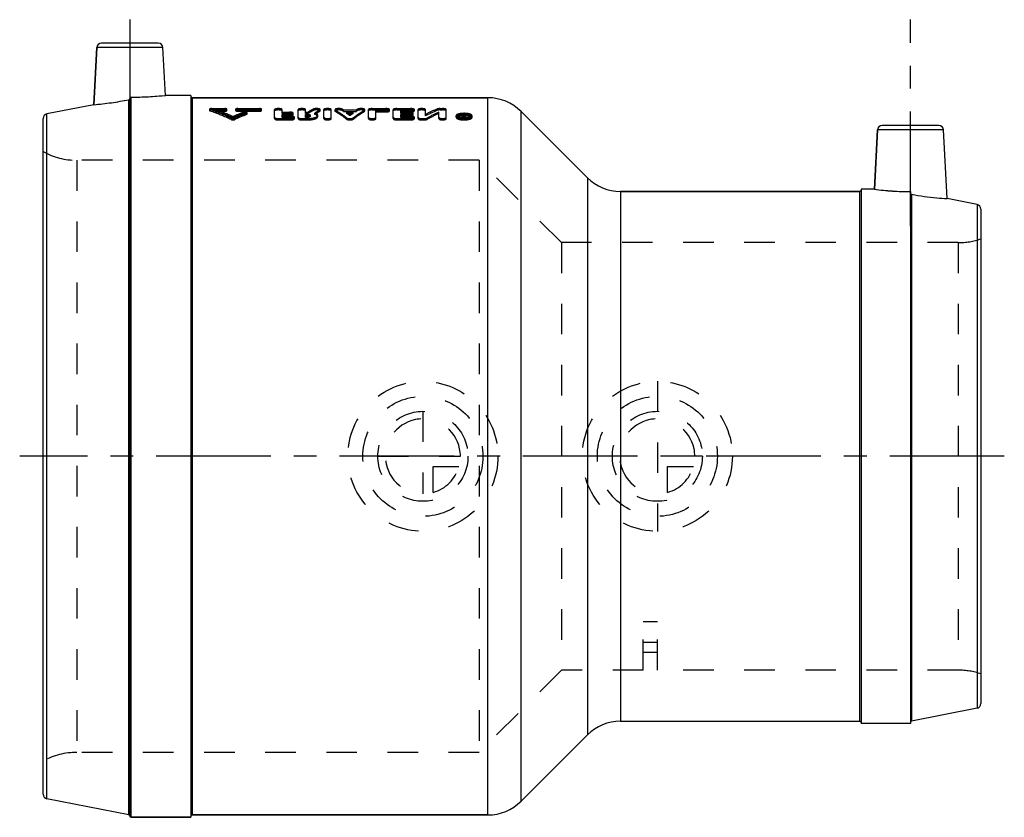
# Model space of a CAD drawing. Header units: millimetres. Extents: x 395 to 605, y 417 to 588.
import ezdxf

# ---------------------------------------------------------------- set-up
doc = ezdxf.new("R2010")
doc.units = ezdxf.units.MM
doc.header["$LTSCALE"] = 65.185185
doc.linetypes.add('CENTER', pattern=[0.6, 0.375, -0.075, 0.075, -0.075])
doc.linetypes.add('HIDDEN', pattern=[0.2, 0.1, -0.1])
for name, color, linetype in [('ACHSEN_S', 7, 'CONTINUOUS'), ('EBENEN_1', 7, 'CONTINUOUS'), ('KOERPER', 7, 'CONTINUOUS'), ('KONST.EL_MIT_GEO', 7, 'CONTINUOUS'), ('KURVEN', 7, 'CONTINUOUS')]:
    doc.layers.add(name, color=color, linetype=linetype)

msp = doc.modelspace()

# ---------------------------------------------------------------- linework, layer by layer
at = {"layer": 'ACHSEN_S', "color": 2, "linetype": 'CENTER'}
msp.add_line((605, 494.43), (395, 494.43), dxfattribs=at)
at = {"layer": 'EBENEN_1', "color": 2, "linetype": 'CENTER'}
for p, q in [((418.5, 587.58), (418.5, 560.86)), ((585, 543.53), (585, 587.58))]:
    msp.add_line(p, q, dxfattribs=at)
at = {"layer": 'KOERPER', "color": 7, "linetype": 'Continuous'}
for p, q in [((410.81, 569.43), (411.45, 581.63)), ((426.08, 571.42), (425.55, 581.63)), ((431.5, 571.42), (426.08, 571.42)), ((431.5, 571.42), (431.5, 417.43)), ((418.26, 417.97), (418.26, 570.5)), ((431.8, 570.92), (494.86, 570.92)), ((577.29, 551.42), (577.95, 564.08)), ((592.82, 549.41), (592.05, 564.08)), ((523.14, 550.92), (574.2, 550.92)), ((577.29, 551.42), (574.5, 551.42)), ((574.5, 551.42), (574.5, 437.43)), ((585, 550.9), (585, 437.43)), ((585.24, 550.34), (585.24, 437.97)), ((523.14, 437.93), (574.2, 437.93)), ((585, 437.43), (574.5, 437.43)), ((501.93, 420.85), (516.07, 435)), ((431.8, 417.93), (494.86, 417.93)), ((418.8, 417.43), (431.5, 417.43))]:
    msp.add_line(p, q, dxfattribs=at)
at = {"layer": 'KOERPER', "color": 8, "linetype": 'HIDDEN'}
for centre, radius, start, end in [((403.72, 645.5), 76.4, 275.3239, 280.9671), ((585.02, 607.77), 56.88, 262.1868, 269.9805)]:
    msp.add_arc(centre, radius, start, end, dxfattribs=at)
at = {"layer": 'KOERPER', "color": 7, "linetype": 'Continuous'}
for centre, radius, start, end in [((403.88, 644.41), 75.3, 275.2824, 281.0085), ((585.06, 608.44), 57.54, 262.2318, 269.9356)]:
    msp.add_arc(centre, radius, start, end, dxfattribs=at)
for points, knots in [([(585, 550.64), (585, 550.57), (585.05, 550.43), (585.18, 550.35), (585.24, 550.34)], [0, 0, 0, 0, 0.500097, 1, 1, 1, 1]), ([(585.24, 550.34), (587.01, 550), (589.54, 549.63), (592.08, 549.44), (592.82, 549.41)], [0, 0, 0, 0, 0.708284, 1, 1, 1, 1])]:
    msp.add_open_spline(points, degree=3, knots=knots, dxfattribs=at)
at = {"layer": 'KONST.EL_MIT_GEO', "color": 7, "linetype": 'Continuous'}
for p, q in [((424.55, 582.58), (412.45, 582.58)), ((411.45, 581.63), (410.81, 569.43)), ((425.55, 581.63), (411.45, 581.63)), ((410.81, 569.43), (400.81, 567.49)), ((418.5, 417.7), (418.5, 570.77)), ((418.8, 417.43), (418.8, 571.05)), ((431.8, 570.92), (431.8, 417.93)), ((494.86, 570.92), (431.8, 570.92)), ((494.86, 417.93), (494.86, 570.92)), ((400.81, 421.36), (400.81, 567.49)), ((501.93, 420.85), (501.93, 568)), ((516.07, 553.85), (501.93, 568)), ((400, 422.35), (400, 566.5)), ((591.05, 565.02), (578.95, 565.02)), ((577.95, 564.08), (577.29, 551.42)), ((592.05, 564.08), (577.95, 564.08)), ((516.07, 553.85), (516.07, 435)), ((523.14, 550.92), (523.14, 437.93)), ((574.2, 550.92), (523.14, 550.92)), ((574.2, 437.93), (574.2, 550.92)), ((599.19, 548.17), (592.82, 549.41)), ((599.19, 548.17), (599.19, 440.68)), ((600, 547.18), (600, 441.67)), ((599.19, 440.68), (585.24, 437.97)), ((418.26, 417.97), (400.81, 421.36)), ((494.86, 417.93), (431.8, 417.93)), ((431.5, 417.43), (418.8, 417.43))]:
    msp.add_line(p, q, dxfattribs=at)
at = {"layer": 'KONST.EL_MIT_GEO', "color": 8, "linetype": 'HIDDEN'}
for p, q in [((431.5, 571.23), (431.5, 417.62)), ((435.5, 568.49), (435.5, 568.2)), ((435.59, 568.12), (435.59, 568.41)), ((435.96, 568.32), (435.96, 568.61)), ((435.96, 568.61), (438.74, 568.61)), ((435.96, 568.32), (438.74, 568.32)), ((436.88, 568.07), (436.88, 568.36)), ((436.88, 568.36), (438.74, 568.36)), ((436.88, 568.07), (438.74, 568.07)), ((438.74, 568.07), (438.74, 568.61)), ((439.2, 568.2), (439.2, 568.49)), ((441.05, 568.49), (441.05, 568.2)), ((441.51, 568.07), (441.51, 568.61)), ((441.51, 568.61), (446.13, 568.61)), ((441.51, 568.36), (446.13, 568.36)), ((441.51, 568.32), (446.13, 568.32)), ((441.51, 568.07), (446.13, 568.07)), ((442.67, 567.52), (442.67, 567.81)), ((443.41, 567.36), (443.41, 567.64)), ((443.5, 567.44), (443.5, 567.73)), ((446.13, 568.07), (446.13, 568.61)), ((446.59, 568.2), (446.59, 568.49)), ((449.38, 566.47), (449.38, 568.4)), ((450.96, 567.57), (450.96, 568.4)), ((450.96, 567.86), (452.54, 567.86)), ((450.96, 567.57), (452.54, 567.57)), ((450.96, 566.73), (450.96, 567.38)), ((450.96, 567.38), (452.54, 567.38)), ((450.96, 567.09), (452.54, 567.09)), ((450.96, 567.01), (452.81, 567.01)), ((452.54, 567.57), (452.54, 567.86)), ((452.54, 567.09), (452.54, 567.38)), ((452.81, 566.73), (452.81, 567.01)), ((453.34, 567.34), (453.34, 567.62)), ((454.39, 566.47), (454.39, 568.4)), ((455.98, 567.57), (455.98, 568.4)), ((455.98, 567.86), (456.52, 567.86)), ((455.98, 567.57), (456.52, 567.57)), ((455.98, 566.73), (455.98, 567.38)), ((455.98, 567.38), (456.42, 567.38)), ((455.98, 567.09), (456.42, 567.09)), ((455.98, 567.01), (456.42, 567.01)), ((456.42, 567.09), (456.42, 567.38)), ((456.42, 566.73), (456.42, 567.01)), ((456.52, 567.57), (456.52, 567.86)), ((456.98, 566.91), (456.98, 567.2)), ((457.57, 568.2), (457.57, 568.49)), ((457.96, 567.38), (457.96, 567.66)), ((458.56, 566.91), (458.56, 567.2)), ((459.01, 568.02), (459.01, 568.31)), ((459.08, 568.11), (459.08, 568.4)), ((459.87, 566.47), (459.87, 568.4)), ((461.46, 566.47), (461.46, 568.4)), ((462.25, 568.4), (462.25, 568.11)), ((462.32, 568.02), (462.32, 568.31)), ((463.77, 568.19), (463.77, 568.48)), ((464.05, 568.02), (464.05, 568.31)), ((464.05, 568.31), (466.8, 568.31)), ((464.05, 568.02), (466.8, 568.02)), ((464.75, 567.57), (464.75, 567.86)), ((464.75, 567.86), (466.1, 567.86)), ((464.75, 567.57), (466.1, 567.57)), ((465.43, 567.11), (465.43, 567.39)), ((466.1, 567.57), (466.1, 567.86)), ((466.8, 568.02), (466.8, 568.31)), ((467.08, 568.19), (467.08, 568.48)), ((468.53, 568.02), (468.53, 568.31)), ((468.6, 568.11), (468.6, 568.4)), ((469.39, 566.47), (469.39, 568.4)), ((470.19, 568.32), (470.19, 568.61)), ((470.19, 568.61), (473.09, 568.61)), ((470.19, 568.32), (473.09, 568.32)), ((470.98, 566.47), (470.98, 568.18)), ((470.98, 568.18), (473.09, 568.18)), ((470.98, 567.89), (473.09, 567.89)), ((473.09, 568.32), (473.09, 568.61)), ((473.09, 567.89), (473.09, 568.18)), ((473.88, 568.11), (473.88, 568.4)), ((474.68, 566.47), (474.68, 568.4)), ((475.47, 568.32), (475.47, 568.61)), ((475.47, 568.61), (478.37, 568.61)), ((475.47, 568.32), (478.37, 568.32)), ((476.26, 567.57), (476.26, 568.18)), ((476.26, 568.18), (478.37, 568.18)), ((476.26, 567.89), (478.37, 567.89)), ((476.26, 567.86), (478.11, 567.86)), ((476.26, 567.57), (478.11, 567.57)), ((476.26, 566.73), (476.26, 567.38)), ((476.26, 567.38), (478.11, 567.38)), ((476.26, 567.09), (478.11, 567.09)), ((476.26, 567.01), (478.37, 567.01)), ((478.11, 567.57), (478.11, 567.86)), ((478.11, 567.09), (478.11, 567.38)), ((478.37, 568.32), (478.37, 568.61)), ((478.37, 567.89), (478.37, 568.18)), ((478.37, 566.73), (478.37, 567.01)), ((478.9, 567.34), (478.9, 567.62)), ((479.17, 568.11), (479.17, 568.4)), ((479.96, 566.47), (479.96, 568.4)), ((481.54, 567.09), (481.54, 568.4)), ((483.99, 568.22), (483.99, 568.51)), ((484.4, 566.47), (484.4, 567.86)), ((484.66, 568.32), (484.66, 568.61)), ((484.66, 568.61), (485.19, 568.61)), ((484.66, 568.32), (485.19, 568.32)), ((485.19, 568.32), (485.19, 568.61)), ((485.98, 566.47), (485.98, 568.4)), ((488.06, 566.78), (488.06, 567.06)), ((488.46, 566.78), (488.46, 567.06)), ((489.38, 566.47), (489.38, 567.36)), ((489.38, 567.36), (489.65, 567.36)), ((489.38, 567.07), (489.65, 567.07)), ((489.65, 566.82), (489.65, 567.36)), ((489.65, 567.11), (489.73, 567.11)), ((489.66, 566.56), (489.66, 567.02)), ((489.66, 567.02), (489.77, 567.02)), ((489.73, 567.11), (489.77, 567.16)), ((489.73, 566.82), (489.73, 567.11)), ((489.77, 566.47), (489.77, 567.02)), ((489.9, 567.07), (489.9, 567.36)), ((489.9, 567.36), (490.17, 567.36)), ((489.9, 567.07), (490.17, 567.07)), ((489.99, 566.8), (489.99, 567.09)), ((490.17, 567.07), (490.17, 567.36)), ((491.1, 566.78), (491.1, 567.06)), ((491.5, 566.78), (491.5, 567.06)), ((440.13, 566.26), (440.13, 566.54)), ((440.51, 566.61), (440.51, 566.9)), ((440.88, 566.26), (440.88, 566.54)), ((450.17, 566.2), (450.17, 566.48)), ((450.17, 566.48), (452.81, 566.48)), ((450.17, 566.2), (452.81, 566.2)), ((450.96, 566.73), (452.81, 566.73)), ((452.81, 566.2), (452.81, 566.48)), ((453.6, 566.47), (453.6, 566.75)), ((455.19, 566.2), (455.19, 566.48)), ((455.19, 566.48), (456.42, 566.48)), ((455.19, 566.2), (456.42, 566.2)), ((455.98, 566.73), (456.42, 566.73)), ((456.42, 566.2), (456.42, 566.48)), ((464.7, 566.36), (464.7, 566.64)), ((466.15, 566.36), (466.15, 566.64)), ((475.47, 566.2), (475.47, 566.48)), ((475.47, 566.48), (478.37, 566.48)), ((475.47, 566.2), (478.37, 566.2)), ((476.26, 566.73), (478.37, 566.73)), ((478.37, 566.2), (478.37, 566.48)), ((479.17, 566.47), (479.17, 566.75)), ((480.75, 566.2), (480.75, 566.48)), ((480.75, 566.48), (481.28, 566.48)), ((480.75, 566.2), (481.28, 566.2)), ((481.28, 566.2), (481.28, 566.48)), ((481.95, 566.33), (481.95, 566.61)), ((489.38, 566.75), (489.77, 566.75)), ((489.38, 566.47), (489.77, 566.47)), ((489.65, 566.82), (489.73, 566.82)), ((489.66, 566.84), (489.77, 566.84)), ((489.66, 566.74), (489.77, 566.74)), ((489.66, 566.56), (489.77, 566.56)), ((489.91, 566.6), (489.91, 566.98)), ((490.18, 566.6), (490.18, 566.98)), ((407.22, 557.58), (407.22, 431.27)), ((493, 557.58), (407.22, 557.58)), ((493, 557.58), (493, 431.27)), ((510.55, 540.02), (493, 557.58)), ((574.5, 551.23), (574.5, 437.62)), ((585, 550.64), (585, 437.79)), ((510.55, 540.02), (510.55, 448.82)), ((595.17, 540.02), (510.55, 540.02)), ((595.17, 540.02), (595.17, 448.82)), ((531, 459.11), (528, 459.11)), ((528, 448.82), (528, 459.11)), ((531, 448.82), (531, 459.11)), ((528, 454.76), (531, 454.76)), ((531, 452.57), (528, 452.57)), ((510.55, 448.82), (493, 431.27)), ((528, 448.82), (510.55, 448.82)), ((595.17, 448.82), (531, 448.82)), ((493, 431.27), (407.22, 431.27))]:
    msp.add_line(p, q, dxfattribs=at)
at = {"layer": 'KONST.EL_MIT_GEO', "color": 7, "linetype": 'Continuous'}
for centre, radius, start, end in [((412.45, 581.58), 1, 90, 177), ((424.55, 581.58), 1, 3, 90), ((418.49, 647.89), 76.84, 270.2315, 275.6736), ((431.8, 571.23), 0.3, 180, 270), ((494.86, 560.92), 10, 45, 90), ((401, 566.5), 1, 101, 180), ((578.95, 564.02), 1, 90, 177), ((591.05, 564.02), 1, 3, 90), ((523.14, 560.92), 10, 225, 270), ((574.2, 551.23), 0.3, 270, 351.0032), ((599, 547.18), 1, 0, 79), ((599, 441.67), 1, 281, 360), ((523.14, 427.93), 10, 90, 135), ((574.2, 437.62), 0.3, 0, 90), ((585.3, 437.68), 0.3, 101, 180), ((401, 422.35), 1, 180, 259), ((494.86, 427.93), 10, 270, 315), ((418.2, 417.68), 0.3, 4.5216, 79), ((431.8, 417.62), 0.3, 90, 171.0032), ((418.8, 417.73), 0.3, 184.5216, 270)]:
    msp.add_arc(centre, radius, start, end, dxfattribs=at)
at = {"layer": 'KONST.EL_MIT_GEO', "color": 8, "linetype": 'HIDDEN'}
for centre, radius, start, end in [((418.46, 648.36), 77.31, 270.2479, 275.6572), ((416.56, 515.78), 55.97, 65.0989, 70.125), ((416.59, 515.35), 56.09, 65.1854, 70.1971), ((417.89, 516.22), 55.49, 65.954, 69.9879), ((417.92, 515.79), 55.61, 66.0374, 70.0602), ((463.41, 515.55), 56.22, 111.6426, 114.0376), ((463.38, 515.13), 56.34, 111.5657, 113.9543), ((464.86, 514.85), 56.98, 112.1121, 114.8861), ((464.83, 514.43), 57.1, 112.0339, 114.8006), ((471.13, 544.7), 27.38, 119.6937, 122.2548), ((471.1, 544.37), 27.4, 119.5972, 122.1536), ((473.22, 544.15), 28.03, 120.4748, 122.9823), ((473.19, 543.82), 28.04, 120.3767, 122.88), ((451.02, 547.38), 24.66, 58.0812, 58.86), ((451.04, 547.05), 24.68, 58.1817, 58.9592), ((449.56, 545.14), 27.33, 54.5083, 56.2261), ((449.59, 544.82), 27.34, 54.6143, 56.3297), ((481.3, 545.14), 27.33, 123.7739, 125.4917), ((481.26, 544.82), 27.34, 123.6703, 125.3857), ((479.84, 547.38), 24.66, 121.14, 121.9188), ((479.81, 547.05), 24.68, 121.0408, 121.8183), ((500.19, 530.33), 41.47, 112.9873, 116.7146), ((500.16, 529.95), 41.54, 112.9065, 116.6245), ((503.04, 528.35), 43.69, 115.253, 118.8579), ((503, 527.97), 43.75, 115.1663, 118.7632), ((506.89, 555.07), 20.8, 144.7741, 145.6001), ((507.04, 555.3), 20.95, 145.155, 145.5208), ((506.64, 555.58), 20.46, 144.876, 145.1547), ((507.29, 555.31), 20.93, 144.8803, 145.7694), ((489.85, 566.4), 0.702, 75.4493, 78.613), ((507.2, 555.05), 20.85, 144.7747, 145.665), ((489.78, 570.43), 3.81, 267.8274, 271.9623), ((489.77, 567.23), 0.388, 269.8636, 273.6255), ((489.78, 570.36), 3.75, 271.9556, 274.0144), ((489.8, 570.15), 3.53, 274.0074, 276.12), ((407.22, 572.58), 15, 241.2428, 270), ((574.2, 551.23), 0.3, 351.0032, 360), ((595.17, 555.02), 15, 270, 288.7969), ((595.17, 433.82), 15, 71.2031, 90), ((407.22, 416.27), 15, 90, 118.7572), ((431.8, 417.62), 0.3, 171.0032, 180)]:
    msp.add_arc(centre, radius, start, end, dxfattribs=at)
at = {"layer": 'KONST.EL_MIT_GEO', "color": 7, "linetype": 'Continuous'}
for points, knots in [([(418.26, 570.5), (418.32, 570.51), (418.44, 570.58), (418.49, 570.71), (418.5, 570.77)], [0, 0, 0, 0, 0.50007, 1, 1, 1, 1]), ([(418.5, 570.79), (418.51, 570.86), (418.59, 571), (418.73, 571.05), (418.8, 571.05)], [0, 0, 0, 0, 0.500456, 1, 1, 1, 1])]:
    msp.add_open_spline(points, degree=3, knots=knots, dxfattribs=at)
msp.add_open_spline([(418.5, 570.77), (418.5, 570.78), (418.5, 570.79), (418.5, 570.79)], degree=3, dxfattribs=at)
at = {"layer": 'KONST.EL_MIT_GEO', "color": 8, "linetype": 'HIDDEN'}
for points, knots in [([(435.96, 568.61), (435.85, 568.61), (435.7, 568.59), (435.55, 568.55), (435.5, 568.51), (435.5, 568.49)], [0, 0, 0, 0, 0.664782, 0.881885, 1, 1, 1, 1]), ([(435.5, 568.49), (435.5, 568.48), (435.51, 568.44), (435.56, 568.42), (435.59, 568.41)], [0, 0, 0, 0, 0.167889, 1, 1, 1, 1]), ([(435.96, 568.32), (435.85, 568.32), (435.7, 568.3), (435.55, 568.26), (435.5, 568.22), (435.5, 568.2)], [0, 0, 0, 0, 0.665124, 0.881594, 1, 1, 1, 1]), ([(435.5, 568.2), (435.5, 568.19), (435.52, 568.15), (435.56, 568.14), (435.59, 568.12)], [0, 0, 0, 0, 0.168763, 1, 1, 1, 1]), ([(439.2, 568.49), (439.2, 568.51), (439.15, 568.55), (439, 568.59), (438.85, 568.61), (438.74, 568.61)], [0, 0, 0, 0, 0.117764, 0.333788, 1, 1, 1, 1]), ([(438.74, 568.36), (438.85, 568.36), (439, 568.38), (439.15, 568.42), (439.2, 568.47), (439.2, 568.49)], [0, 0, 0, 0, 0.66306, 0.881231, 1, 1, 1, 1]), ([(439.2, 568.2), (439.2, 568.22), (439.15, 568.26), (439, 568.3), (438.85, 568.32), (438.74, 568.32)], [0, 0, 0, 0, 0.118476, 0.33469, 1, 1, 1, 1]), ([(438.74, 568.07), (438.85, 568.07), (439, 568.09), (439.15, 568.13), (439.2, 568.18), (439.2, 568.2)], [0, 0, 0, 0, 0.662526, 0.882179, 1, 1, 1, 1]), ([(441.51, 568.61), (441.4, 568.61), (441.25, 568.59), (441.1, 568.55), (441.05, 568.51), (441.05, 568.49)], [0, 0, 0, 0, 0.663853, 0.881679, 1, 1, 1, 1]), ([(441.05, 568.49), (441.05, 568.47), (441.1, 568.42), (441.25, 568.38), (441.4, 568.36), (441.51, 568.36)], [0, 0, 0, 0, 0.118198, 0.334582, 1, 1, 1, 1]), ([(441.51, 568.32), (441.4, 568.32), (441.25, 568.3), (441.1, 568.26), (441.05, 568.22), (441.05, 568.2)], [0, 0, 0, 0, 0.663325, 0.882624, 1, 1, 1, 1]), ([(441.05, 568.2), (441.05, 568.18), (441.1, 568.13), (441.25, 568.09), (441.4, 568.07), (441.51, 568.07)], [0, 0, 0, 0, 0.11892, 0.335487, 1, 1, 1, 1]), ([(443.5, 567.73), (443.5, 567.77), (443.37, 567.84), (443.18, 567.86), (442.92, 567.87), (442.74, 567.84), (442.67, 567.81)], [0, 0, 0, 0, 0.13558, 0.40377, 0.728837, 1, 1, 1, 1]), ([(443.5, 567.44), (443.5, 567.48), (443.37, 567.55), (443.18, 567.58), (442.92, 567.58), (442.74, 567.55), (442.67, 567.52)], [0, 0, 0, 0, 0.136803, 0.405396, 0.729476, 1, 1, 1, 1]), ([(443.41, 567.64), (443.43, 567.65), (443.46, 567.67), (443.5, 567.7), (443.5, 567.73)], [0, 0, 0, 0, 0.343547, 1, 1, 1, 1]), ([(443.41, 567.36), (443.43, 567.36), (443.46, 567.38), (443.5, 567.41), (443.5, 567.44)], [0, 0, 0, 0, 0.355649, 1, 1, 1, 1]), ([(446.59, 568.49), (446.59, 568.51), (446.55, 568.55), (446.39, 568.59), (446.24, 568.61), (446.13, 568.61)], [0, 0, 0, 0, 0.117764, 0.333788, 1, 1, 1, 1]), ([(446.13, 568.36), (446.24, 568.36), (446.39, 568.38), (446.54, 568.42), (446.59, 568.47), (446.59, 568.49)], [0, 0, 0, 0, 0.66306, 0.881231, 1, 1, 1, 1]), ([(446.59, 568.2), (446.59, 568.22), (446.55, 568.26), (446.39, 568.3), (446.24, 568.32), (446.13, 568.32)], [0, 0, 0, 0, 0.118476, 0.33469, 1, 1, 1, 1]), ([(446.13, 568.07), (446.24, 568.07), (446.39, 568.09), (446.54, 568.13), (446.59, 568.18), (446.59, 568.2)], [0, 0, 0, 0, 0.662526, 0.882179, 1, 1, 1, 1]), ([(450.96, 568.4), (450.96, 568.43), (450.88, 568.51), (450.61, 568.58), (450.17, 568.63), (449.72, 568.58), (449.46, 568.51), (449.37, 568.43), (449.38, 568.4)], [0, 0, 0, 0, 0.059447, 0.167976, 0.500025, 0.832052, 0.940558, 1, 1, 1, 1]), ([(450.96, 568.11), (450.96, 568.14), (450.88, 568.22), (450.61, 568.29), (450.17, 568.34), (449.72, 568.29), (449.46, 568.22), (449.38, 568.14), (449.38, 568.11)], [0, 0, 0, 0, 0.05941, 0.168018, 0.49968, 0.831621, 0.940694, 1, 1, 1, 1]), ([(453.34, 567.62), (453.34, 567.66), (453.26, 567.74), (452.99, 567.83), (452.73, 567.86), (452.54, 567.86)], [0, 0, 0, 0, 0.126902, 0.344612, 1, 1, 1, 1]), ([(452.54, 567.38), (452.73, 567.38), (452.99, 567.4), (453.26, 567.5), (453.34, 567.58), (453.34, 567.62)], [0, 0, 0, 0, 0.654056, 0.872392, 1, 1, 1, 1]), ([(453.34, 567.34), (453.34, 567.37), (453.26, 567.46), (452.99, 567.55), (452.73, 567.57), (452.54, 567.57)], [0, 0, 0, 0, 0.12754, 0.344642, 1, 1, 1, 1]), ([(452.54, 567.09), (452.73, 567.09), (452.99, 567.12), (453.26, 567.21), (453.34, 567.3), (453.34, 567.34)], [0, 0, 0, 0, 0.653478, 0.871993, 1, 1, 1, 1]), ([(453.6, 566.75), (453.6, 566.79), (453.53, 566.88), (453.35, 566.95), (453.1, 567), (452.91, 567.02), (452.81, 567.01)], [0, 0, 0, 0, 0.134619, 0.352658, 0.652706, 1, 1, 1, 1]), ([(455.98, 568.4), (455.98, 568.43), (455.89, 568.51), (455.63, 568.58), (455.19, 568.63), (454.74, 568.58), (454.48, 568.51), (454.39, 568.43), (454.39, 568.4)], [0, 0, 0, 0, 0.059447, 0.167976, 0.500025, 0.832052, 0.940558, 1, 1, 1, 1]), ([(455.98, 568.11), (455.98, 568.14), (455.89, 568.22), (455.63, 568.29), (455.19, 568.34), (454.74, 568.29), (454.48, 568.22), (454.39, 568.14), (454.39, 568.11)], [0, 0, 0, 0, 0.05941, 0.168018, 0.49968, 0.831621, 0.940694, 1, 1, 1, 1]), ([(456.42, 567.38), (456.55, 567.38), (456.73, 567.36), (456.93, 567.29), (456.98, 567.22), (456.98, 567.2)], [0, 0, 0, 0, 0.651591, 0.869426, 1, 1, 1, 1]), ([(456.42, 566.48), (456.69, 566.48), (457.21, 566.51), (457.81, 566.64), (458.19, 566.79), (458.43, 566.93), (458.56, 567.09), (458.56, 567.2)], [0, 0, 0, 0, 0.347911, 0.648825, 0.770121, 0.868253, 1, 1, 1, 1]), ([(456.98, 567.2), (456.98, 567.17), (456.92, 567.11), (456.73, 567.04), (456.55, 567.01), (456.42, 567.01)], [0, 0, 0, 0, 0.131859, 0.350827, 1, 1, 1, 1]), ([(456.42, 567.09), (456.55, 567.09), (456.73, 567.07), (456.92, 567), (456.98, 566.94), (456.98, 566.91)], [0, 0, 0, 0, 0.650701, 0.868248, 1, 1, 1, 1]), ([(459.08, 568.4), (459.08, 568.43), (459.02, 568.49), (458.81, 568.57), (458.44, 568.62), (458.04, 568.61), (457.74, 568.56), (457.62, 568.51), (457.57, 568.49)], [0, 0, 0, 0, 0.052456, 0.142666, 0.428136, 0.758541, 0.897478, 1, 1, 1, 1]), ([(459.08, 568.11), (459.08, 568.14), (459.02, 568.2), (458.81, 568.28), (458.44, 568.33), (458.04, 568.32), (457.74, 568.27), (457.62, 568.23), (457.57, 568.2)], [0, 0, 0, 0, 0.052406, 0.142704, 0.427825, 0.757951, 0.897655, 1, 1, 1, 1]), ([(458.56, 567.2), (458.56, 567.3), (458.43, 567.45), (458.21, 567.58), (458.05, 567.64), (457.96, 567.66)], [0, 0, 0, 0, 0.375988, 0.654285, 1, 1, 1, 1]), ([(458.56, 566.91), (458.56, 567.01), (458.43, 567.17), (458.21, 567.29), (458.05, 567.35), (457.96, 567.38)], [0, 0, 0, 0, 0.376359, 0.653313, 1, 1, 1, 1]), ([(459.01, 568.31), (459.02, 568.31), (459.05, 568.33), (459.08, 568.37), (459.08, 568.4)], [0, 0, 0, 0, 0.324139, 1, 1, 1, 1]), ([(459.01, 568.02), (459.02, 568.03), (459.05, 568.05), (459.08, 568.08), (459.08, 568.11)], [0, 0, 0, 0, 0.332398, 1, 1, 1, 1]), ([(461.46, 568.4), (461.46, 568.43), (461.37, 568.51), (461.11, 568.58), (460.67, 568.63), (460.22, 568.58), (459.96, 568.51), (459.87, 568.43), (459.87, 568.4)], [0, 0, 0, 0, 0.059447, 0.167976, 0.500025, 0.832052, 0.940558, 1, 1, 1, 1]), ([(461.46, 568.11), (461.46, 568.14), (461.37, 568.22), (461.11, 568.29), (460.67, 568.34), (460.22, 568.29), (459.96, 568.22), (459.87, 568.14), (459.87, 568.11)], [0, 0, 0, 0, 0.05941, 0.168018, 0.49968, 0.831621, 0.940694, 1, 1, 1, 1]), ([(463.77, 568.48), (463.72, 568.51), (463.6, 568.55), (463.3, 568.61), (462.9, 568.62), (462.52, 568.57), (462.31, 568.49), (462.25, 568.43), (462.25, 568.4)], [0, 0, 0, 0, 0.100417, 0.238211, 0.569144, 0.856611, 0.947411, 1, 1, 1, 1]), ([(462.25, 568.4), (462.25, 568.39), (462.26, 568.35), (462.29, 568.33), (462.32, 568.31)], [0, 0, 0, 0, 0.200323, 1, 1, 1, 1]), ([(463.77, 568.19), (463.72, 568.22), (463.6, 568.26), (463.3, 568.32), (462.9, 568.33), (462.52, 568.28), (462.31, 568.2), (462.25, 568.14), (462.25, 568.11)], [0, 0, 0, 0, 0.100489, 0.238206, 0.568808, 0.856348, 0.947141, 1, 1, 1, 1]), ([(462.25, 568.11), (462.25, 568.1), (462.26, 568.06), (462.29, 568.04), (462.32, 568.02)], [0, 0, 0, 0, 0.19866, 1, 1, 1, 1]), ([(464.7, 566.64), (464.5, 566.79), (463.73, 567.38), (462.93, 567.93), (462.32, 568.31)], [0, 0, 0, 0, 0.256713, 1, 1, 1, 1]), ([(464.7, 566.36), (464.5, 566.51), (463.73, 567.1), (462.93, 567.64), (462.32, 568.02)], [0, 0, 0, 0, 0.256589, 1, 1, 1, 1]), ([(466.15, 566.64), (466.35, 566.79), (467.12, 567.38), (467.92, 567.93), (468.53, 568.31)], [0, 0, 0, 0, 0.256713, 1, 1, 1, 1]), ([(466.15, 566.36), (466.35, 566.51), (467.12, 567.1), (467.92, 567.64), (468.53, 568.02)], [0, 0, 0, 0, 0.256589, 1, 1, 1, 1]), ([(468.6, 568.4), (468.6, 568.43), (468.54, 568.49), (468.33, 568.57), (467.95, 568.62), (467.55, 568.61), (467.25, 568.55), (467.13, 568.51), (467.08, 568.48)], [0, 0, 0, 0, 0.052686, 0.143618, 0.431147, 0.761928, 0.899644, 1, 1, 1, 1]), ([(468.6, 568.11), (468.6, 568.14), (468.54, 568.2), (468.33, 568.28), (467.95, 568.33), (467.55, 568.32), (467.25, 568.26), (467.13, 568.22), (467.08, 568.19)], [0, 0, 0, 0, 0.052654, 0.143605, 0.430778, 0.761317, 0.899815, 1, 1, 1, 1]), ([(468.53, 568.31), (468.54, 568.32), (468.57, 568.34), (468.6, 568.37), (468.6, 568.4)], [0, 0, 0, 0, 0.320029, 1, 1, 1, 1]), ([(468.53, 568.02), (468.54, 568.03), (468.57, 568.05), (468.6, 568.08), (468.6, 568.11)], [0, 0, 0, 0, 0.328346, 1, 1, 1, 1]), ([(470.19, 568.61), (470, 568.61), (469.74, 568.58), (469.48, 568.51), (469.39, 568.43), (469.39, 568.4)], [0, 0, 0, 0, 0.664091, 0.881125, 1, 1, 1, 1]), ([(470.19, 568.32), (470, 568.32), (469.74, 568.29), (469.48, 568.22), (469.39, 568.14), (469.39, 568.11)], [0, 0, 0, 0, 0.663355, 0.881174, 1, 1, 1, 1]), ([(473.88, 568.4), (473.88, 568.43), (473.8, 568.51), (473.54, 568.58), (473.28, 568.61), (473.09, 568.61)], [0, 0, 0, 0, 0.118861, 0.33591, 1, 1, 1, 1]), ([(473.09, 568.18), (473.28, 568.18), (473.54, 568.21), (473.8, 568.29), (473.88, 568.36), (473.88, 568.4)], [0, 0, 0, 0, 0.662787, 0.880421, 1, 1, 1, 1]), ([(473.88, 568.11), (473.88, 568.14), (473.8, 568.22), (473.54, 568.29), (473.28, 568.32), (473.09, 568.32)], [0, 0, 0, 0, 0.119434, 0.335734, 1, 1, 1, 1]), ([(473.09, 567.89), (473.28, 567.89), (473.54, 567.92), (473.8, 568), (473.88, 568.08), (473.88, 568.11)], [0, 0, 0, 0, 0.66249, 0.880104, 1, 1, 1, 1]), ([(475.47, 568.61), (475.28, 568.61), (475.02, 568.58), (474.76, 568.51), (474.68, 568.43), (474.68, 568.4)], [0, 0, 0, 0, 0.664091, 0.881125, 1, 1, 1, 1]), ([(475.47, 568.32), (475.28, 568.32), (475.02, 568.29), (474.76, 568.22), (474.68, 568.14), (474.68, 568.11)], [0, 0, 0, 0, 0.663355, 0.881174, 1, 1, 1, 1]), ([(478.9, 567.62), (478.9, 567.66), (478.82, 567.74), (478.55, 567.83), (478.3, 567.86), (478.11, 567.86)], [0, 0, 0, 0, 0.126902, 0.344612, 1, 1, 1, 1]), ([(478.11, 567.38), (478.3, 567.38), (478.56, 567.4), (478.82, 567.5), (478.9, 567.58), (478.9, 567.62)], [0, 0, 0, 0, 0.654056, 0.872392, 1, 1, 1, 1]), ([(478.9, 567.34), (478.9, 567.37), (478.82, 567.46), (478.56, 567.55), (478.3, 567.57), (478.11, 567.57)], [0, 0, 0, 0, 0.12754, 0.344642, 1, 1, 1, 1]), ([(478.11, 567.09), (478.3, 567.09), (478.56, 567.12), (478.82, 567.21), (478.9, 567.3), (478.9, 567.34)], [0, 0, 0, 0, 0.653478, 0.871993, 1, 1, 1, 1]), ([(479.17, 568.4), (479.17, 568.43), (479.08, 568.51), (478.82, 568.58), (478.56, 568.61), (478.37, 568.61)], [0, 0, 0, 0, 0.118861, 0.33591, 1, 1, 1, 1]), ([(478.37, 568.18), (478.56, 568.18), (478.82, 568.21), (479.08, 568.29), (479.17, 568.36), (479.17, 568.4)], [0, 0, 0, 0, 0.662787, 0.880421, 1, 1, 1, 1]), ([(479.17, 568.11), (479.17, 568.14), (479.08, 568.22), (478.82, 568.29), (478.56, 568.32), (478.37, 568.32)], [0, 0, 0, 0, 0.119434, 0.335734, 1, 1, 1, 1]), ([(478.37, 567.89), (478.56, 567.89), (478.82, 567.92), (479.08, 568), (479.17, 568.08), (479.17, 568.11)], [0, 0, 0, 0, 0.66249, 0.880104, 1, 1, 1, 1]), ([(479.17, 566.75), (479.17, 566.79), (479.09, 566.88), (478.91, 566.95), (478.67, 567), (478.48, 567.02), (478.37, 567.01)], [0, 0, 0, 0, 0.134619, 0.352658, 0.652706, 1, 1, 1, 1]), ([(481.54, 568.4), (481.54, 568.43), (481.46, 568.51), (481.2, 568.58), (480.75, 568.63), (480.31, 568.58), (480.04, 568.51), (479.96, 568.43), (479.96, 568.4)], [0, 0, 0, 0, 0.059447, 0.167976, 0.500025, 0.832052, 0.940558, 1, 1, 1, 1]), ([(481.54, 568.11), (481.54, 568.14), (481.46, 568.22), (481.2, 568.29), (480.75, 568.34), (480.31, 568.29), (480.04, 568.22), (479.96, 568.14), (479.96, 568.11)], [0, 0, 0, 0, 0.05941, 0.168018, 0.49968, 0.831621, 0.940694, 1, 1, 1, 1]), ([(484.66, 568.61), (484.53, 568.61), (484.31, 568.59), (484.08, 568.55), (483.99, 568.51)], [0, 0, 0, 0, 0.565283, 1, 1, 1, 1]), ([(484.66, 568.32), (484.54, 568.32), (484.31, 568.3), (484.08, 568.26), (483.99, 568.22)], [0, 0, 0, 0, 0.56184, 1, 1, 1, 1]), ([(485.98, 568.4), (485.98, 568.43), (485.9, 568.51), (485.64, 568.58), (485.38, 568.61), (485.19, 568.61)], [0, 0, 0, 0, 0.118875, 0.335926, 1, 1, 1, 1]), ([(485.98, 568.11), (485.98, 568.14), (485.9, 568.22), (485.64, 568.29), (485.38, 568.32), (485.19, 568.32)], [0, 0, 0, 0, 0.118807, 0.335527, 1, 1, 1, 1]), ([(491.5, 567.06), (491.5, 567.14), (491.39, 567.27), (491.2, 567.37), (490.89, 567.49), (490.41, 567.58), (489.78, 567.61), (489.15, 567.58), (488.67, 567.49), (488.36, 567.37), (488.17, 567.27), (488.06, 567.14), (488.06, 567.06)], [0, 0, 0, 0, 0.065722, 0.114353, 0.174732, 0.325348, 0.500003, 0.674658, 0.825274, 0.885652, 0.934278, 1, 1, 1, 1]), ([(491.5, 566.78), (491.5, 566.86), (491.39, 566.99), (491.2, 567.09), (490.89, 567.21), (490.41, 567.29), (489.78, 567.33), (489.15, 567.29), (488.67, 567.2), (488.36, 567.09), (488.17, 566.99), (488.06, 566.86), (488.06, 566.78)], [0, 0, 0, 0, 0.065798, 0.114682, 0.17525, 0.325963, 0.500321, 0.674629, 0.825191, 0.885668, 0.93447, 1, 1, 1, 1]), ([(488.06, 567.06), (488.06, 566.97), (488.17, 566.84), (488.36, 566.73), (488.67, 566.61), (489.15, 566.51), (489.78, 566.46), (490.41, 566.51), (490.89, 566.61), (491.2, 566.73), (491.39, 566.84), (491.5, 566.97), (491.5, 567.06)], [0, 0, 0, 0, 0.066488, 0.115581, 0.176187, 0.32643, 0.500003, 0.673576, 0.823819, 0.884424, 0.933512, 1, 1, 1, 1]), ([(488.46, 567.06), (488.46, 567.12), (488.54, 567.22), (488.69, 567.3), (488.93, 567.39), (489.3, 567.46), (489.78, 567.49), (490.27, 567.46), (490.64, 567.39), (490.87, 567.3), (491.02, 567.22), (491.1, 567.12), (491.1, 567.06)], [0, 0, 0, 0, 0.065808, 0.114512, 0.17491, 0.325493, 0.500026, 0.674548, 0.825114, 0.885499, 0.934196, 1, 1, 1, 1]), ([(488.46, 566.78), (488.46, 566.84), (488.54, 566.94), (488.69, 567.02), (488.93, 567.11), (489.3, 567.18), (489.78, 567.2), (490.26, 567.18), (490.63, 567.11), (490.87, 567.02), (491.02, 566.94), (491.1, 566.84), (491.1, 566.78)], [0, 0, 0, 0, 0.065471, 0.114369, 0.17487, 0.325134, 0.49959, 0.673465, 0.824476, 0.884878, 0.934098, 1, 1, 1, 1]), ([(489.64, 566.62), (489.48, 566.62), (489.2, 566.65), (488.87, 566.73), (488.66, 566.82), (488.53, 566.91), (488.46, 567), (488.46, 567.06)], [0, 0, 0, 0, 0.351116, 0.648769, 0.768058, 0.865152, 1, 1, 1, 1]), ([(489.77, 567.02), (489.81, 567.02), (489.85, 567.02), (489.91, 566.99), (489.91, 566.98)], [0, 0, 0, 0, 0.657073, 1, 1, 1, 1]), ([(490.18, 566.98), (490.18, 567), (490.12, 567.05), (490.06, 567.07), (490.02, 567.08)], [0, 0, 0, 0, 0.366804, 1, 1, 1, 1]), ([(491.1, 567.06), (491.1, 567.01), (491.03, 566.89), (490.82, 566.78), (490.53, 566.69), (490.3, 566.65), (490.18, 566.64)], [0, 0, 0, 0, 0.140595, 0.352802, 0.645219, 1, 1, 1, 1]), ([(440.13, 566.54), (440.25, 566.49), (440.51, 566.47), (440.77, 566.49), (440.88, 566.54)], [0, 0, 0, 0, 0.500297, 1, 1, 1, 1]), ([(440.13, 566.26), (440.25, 566.21), (440.51, 566.18), (440.77, 566.21), (440.88, 566.26)], [0, 0, 0, 0, 0.501071, 1, 1, 1, 1]), ([(449.38, 566.75), (449.37, 566.71), (449.45, 566.62), (449.63, 566.55), (449.88, 566.49), (450.07, 566.48), (450.17, 566.48)], [0, 0, 0, 0, 0.135335, 0.354022, 0.653724, 1, 1, 1, 1]), ([(449.38, 566.47), (449.38, 566.43), (449.45, 566.34), (449.63, 566.26), (449.88, 566.21), (450.07, 566.2), (450.17, 566.2)], [0, 0, 0, 0, 0.135664, 0.354665, 0.65555, 1, 1, 1, 1]), ([(452.81, 566.48), (452.91, 566.48), (453.1, 566.49), (453.35, 566.55), (453.53, 566.62), (453.6, 566.71), (453.6, 566.75)], [0, 0, 0, 0, 0.346336, 0.646053, 0.86472, 1, 1, 1, 1]), ([(453.6, 566.47), (453.6, 566.51), (453.53, 566.6), (453.35, 566.67), (453.1, 566.72), (452.91, 566.73), (452.81, 566.73)], [0, 0, 0, 0, 0.135505, 0.353278, 0.654863, 1, 1, 1, 1]), ([(452.81, 566.2), (452.91, 566.2), (453.1, 566.21), (453.35, 566.26), (453.53, 566.34), (453.6, 566.43), (453.6, 566.47)], [0, 0, 0, 0, 0.34474, 0.644804, 0.86405, 1, 1, 1, 1]), ([(454.39, 566.75), (454.39, 566.71), (454.47, 566.62), (454.65, 566.55), (454.89, 566.49), (455.08, 566.48), (455.19, 566.48)], [0, 0, 0, 0, 0.135335, 0.354022, 0.653724, 1, 1, 1, 1]), ([(454.39, 566.47), (454.39, 566.43), (454.47, 566.34), (454.65, 566.26), (454.9, 566.21), (455.09, 566.2), (455.19, 566.2)], [0, 0, 0, 0, 0.135664, 0.354665, 0.65555, 1, 1, 1, 1]), ([(456.98, 566.91), (456.98, 566.89), (456.92, 566.82), (456.73, 566.75), (456.55, 566.73), (456.42, 566.73)], [0, 0, 0, 0, 0.13107, 0.352029, 1, 1, 1, 1]), ([(456.42, 566.2), (456.69, 566.2), (457.21, 566.23), (457.81, 566.35), (458.19, 566.51), (458.43, 566.65), (458.56, 566.81), (458.56, 566.91)], [0, 0, 0, 0, 0.348752, 0.647735, 0.768981, 0.868517, 1, 1, 1, 1]), ([(459.87, 566.75), (459.87, 566.71), (459.95, 566.62), (460.22, 566.51), (460.67, 566.46), (461.11, 566.51), (461.38, 566.62), (461.46, 566.71), (461.46, 566.75)], [0, 0, 0, 0, 0.067815, 0.177385, 0.500024, 0.822643, 0.932191, 1, 1, 1, 1]), ([(459.87, 566.47), (459.87, 566.43), (459.95, 566.34), (460.22, 566.23), (460.66, 566.17), (461.11, 566.23), (461.38, 566.34), (461.46, 566.43), (461.46, 566.47)], [0, 0, 0, 0, 0.067974, 0.17793, 0.499711, 0.821732, 0.932155, 1, 1, 1, 1]), ([(464.7, 566.64), (464.78, 566.58), (465.03, 566.5), (465.43, 566.46), (465.82, 566.5), (466.07, 566.58), (466.15, 566.64)], [0, 0, 0, 0, 0.209731, 0.499996, 0.790266, 1, 1, 1, 1]), ([(464.7, 566.36), (464.78, 566.3), (465.03, 566.22), (465.42, 566.18), (465.82, 566.22), (466.07, 566.3), (466.15, 566.36)], [0, 0, 0, 0, 0.210081, 0.499581, 0.789704, 1, 1, 1, 1]), ([(469.39, 566.75), (469.39, 566.71), (469.47, 566.62), (469.74, 566.51), (470.19, 566.46), (470.63, 566.51), (470.9, 566.62), (470.98, 566.71), (470.98, 566.75)], [0, 0, 0, 0, 0.067815, 0.177385, 0.500024, 0.822643, 0.932191, 1, 1, 1, 1]), ([(469.39, 566.47), (469.39, 566.43), (469.47, 566.34), (469.74, 566.23), (470.18, 566.17), (470.63, 566.23), (470.9, 566.34), (470.98, 566.43), (470.98, 566.47)], [0, 0, 0, 0, 0.067974, 0.17793, 0.499711, 0.821732, 0.932155, 1, 1, 1, 1]), ([(474.68, 566.75), (474.68, 566.71), (474.75, 566.62), (474.93, 566.55), (475.18, 566.49), (475.37, 566.48), (475.47, 566.48)], [0, 0, 0, 0, 0.135335, 0.354022, 0.653724, 1, 1, 1, 1]), ([(474.68, 566.47), (474.68, 566.43), (474.75, 566.34), (474.93, 566.26), (475.18, 566.21), (475.37, 566.2), (475.47, 566.2)], [0, 0, 0, 0, 0.135664, 0.354665, 0.65555, 1, 1, 1, 1]), ([(478.37, 566.48), (478.48, 566.48), (478.67, 566.49), (478.92, 566.55), (479.09, 566.62), (479.17, 566.71), (479.17, 566.75)], [0, 0, 0, 0, 0.346336, 0.646053, 0.86472, 1, 1, 1, 1]), ([(479.17, 566.47), (479.17, 566.51), (479.09, 566.6), (478.91, 566.67), (478.66, 566.72), (478.47, 566.73), (478.37, 566.73)], [0, 0, 0, 0, 0.135505, 0.353278, 0.654863, 1, 1, 1, 1]), ([(478.37, 566.2), (478.48, 566.2), (478.66, 566.21), (478.91, 566.26), (479.09, 566.34), (479.17, 566.43), (479.17, 566.47)], [0, 0, 0, 0, 0.34474, 0.644804, 0.86405, 1, 1, 1, 1]), ([(479.96, 566.75), (479.96, 566.71), (480.03, 566.62), (480.21, 566.55), (480.46, 566.49), (480.65, 566.48), (480.75, 566.48)], [0, 0, 0, 0, 0.135335, 0.354022, 0.653724, 1, 1, 1, 1]), ([(479.96, 566.47), (479.96, 566.43), (480.03, 566.34), (480.21, 566.26), (480.46, 566.21), (480.65, 566.2), (480.75, 566.2)], [0, 0, 0, 0, 0.135664, 0.354665, 0.65555, 1, 1, 1, 1]), ([(481.28, 566.48), (481.41, 566.48), (481.64, 566.5), (481.86, 566.56), (481.95, 566.61)], [0, 0, 0, 0, 0.560943, 1, 1, 1, 1]), ([(481.28, 566.2), (481.41, 566.2), (481.64, 566.22), (481.86, 566.28), (481.95, 566.33)], [0, 0, 0, 0, 0.557273, 1, 1, 1, 1]), ([(484.4, 566.75), (484.4, 566.71), (484.47, 566.62), (484.74, 566.51), (485.19, 566.46), (485.64, 566.51), (485.91, 566.62), (485.98, 566.71), (485.98, 566.75)], [0, 0, 0, 0, 0.067815, 0.177385, 0.500024, 0.822643, 0.932191, 1, 1, 1, 1]), ([(484.4, 566.47), (484.4, 566.43), (484.47, 566.34), (484.74, 566.23), (485.19, 566.17), (485.64, 566.23), (485.91, 566.34), (485.98, 566.43), (485.98, 566.47)], [0, 0, 0, 0, 0.067974, 0.17793, 0.499711, 0.821732, 0.932155, 1, 1, 1, 1]), ([(488.06, 566.78), (488.06, 566.69), (488.17, 566.56), (488.36, 566.45), (488.67, 566.32), (489.15, 566.22), (489.78, 566.18), (490.41, 566.22), (490.89, 566.32), (491.2, 566.45), (491.39, 566.56), (491.5, 566.69), (491.5, 566.78)], [0, 0, 0, 0, 0.066622, 0.116051, 0.176934, 0.327305, 0.500328, 0.673302, 0.823526, 0.884321, 0.933664, 1, 1, 1, 1]), ([(491.1, 566.78), (491.1, 566.71), (491.02, 566.61), (490.87, 566.53), (490.64, 566.43), (490.27, 566.35), (489.78, 566.32), (489.3, 566.35), (488.93, 566.43), (488.69, 566.52), (488.55, 566.61), (488.46, 566.71), (488.46, 566.78)], [0, 0, 0, 0, 0.066089, 0.115402, 0.176144, 0.326146, 0.499583, 0.672442, 0.82318, 0.883822, 0.933461, 1, 1, 1, 1]), ([(489.77, 566.75), (489.87, 566.75), (490, 566.77), (490.14, 566.82), (490.18, 566.87), (490.18, 566.89)], [0, 0, 0, 0, 0.646917, 0.865773, 1, 1, 1, 1]), ([(489.77, 566.74), (489.81, 566.74), (489.85, 566.74), (489.91, 566.71), (489.91, 566.69)], [0, 0, 0, 0, 0.656319, 1, 1, 1, 1]), ([(489.91, 566.6), (489.91, 566.59), (489.85, 566.56), (489.81, 566.56), (489.77, 566.56)], [0, 0, 0, 0, 0.347977, 1, 1, 1, 1]), ([(489.77, 566.47), (489.87, 566.47), (490, 566.48), (490.18, 566.55), (490.18, 566.6)], [0, 0, 0, 0, 0.654626, 1, 1, 1, 1]), ([(489.91, 566.89), (489.91, 566.87), (489.86, 566.85), (489.83, 566.84), (489.8, 566.84)], [0, 0, 0, 0, 0.345305, 1, 1, 1, 1]), ([(490.18, 566.69), (490.18, 566.72), (490.1, 566.78), (490.03, 566.79), (489.99, 566.8)], [0, 0, 0, 0, 0.359725, 1, 1, 1, 1])]:
    msp.add_open_spline(points, degree=3, knots=knots, dxfattribs=at)
at = {"layer": 'KURVEN', "color": 8, "linetype": 'HIDDEN'}
for p, q in [((531, 510.43), (531, 478.43)), ((481, 504.02), (481, 486.43)), ((471.4, 494.43), (489, 494.43)), ((540.6, 494.43), (531, 494.43)), ((483.2, 486.73), (483.2, 492.23)), ((483.2, 492.23), (488.69, 492.23)), ((533.2, 492.23), (538.69, 492.23)), ((533.2, 486.73), (533.2, 492.23))]:
    msp.add_line(p, q, dxfattribs=at)
for centre, radius in [((481, 494.43), 16), ((531, 494.43), 16), ((481, 494.43), 12.8), ((531, 494.43), 12.8), ((481, 494.43), 9.6), ((531, 494.43), 9.6)]:
    msp.add_circle(centre, radius, dxfattribs=at)
for centre, start, end in [((481, 494.43), 0, 270), ((531, 494.43), 0, 270), ((481, 494.43), 285.962, 344.038), ((531, 494.43), 285.962, 344.038)]:
    msp.add_arc(centre, 8, start, end, dxfattribs=at)

doc.saveas('drawing.dxf')
